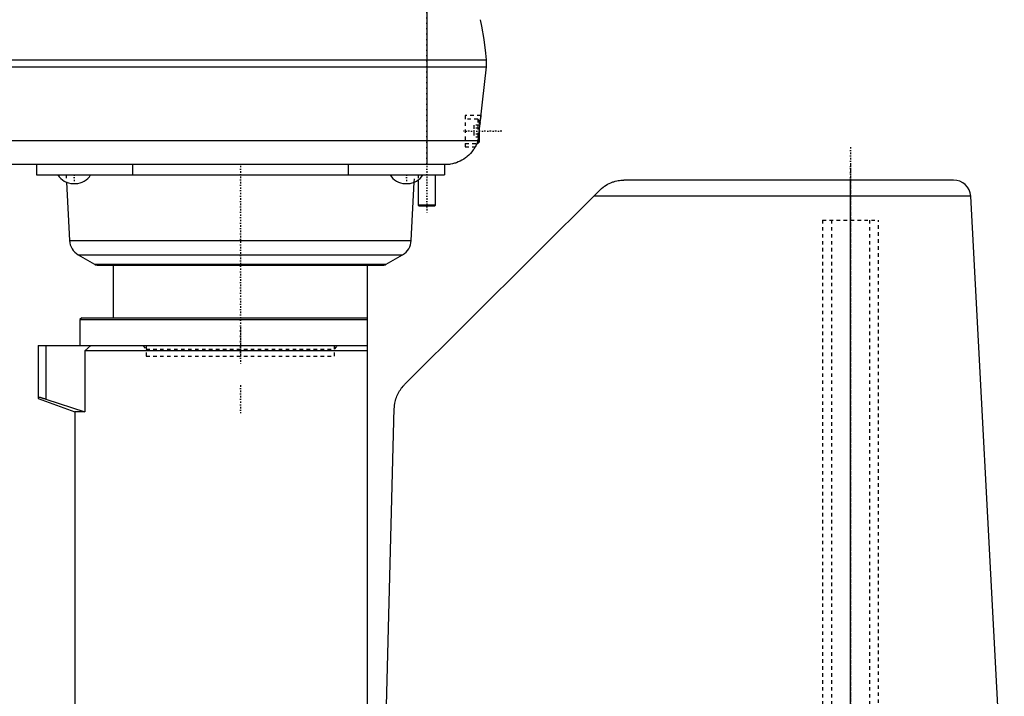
# Model space of a CAD drawing. Extents: x -147 to 398, y -489 to 213.
# Tile 3 of 5: x 112 to 394, y -295 to -101. Entities that reach past the tile are written whole.
import ezdxf

# ---------------------------------------------------------------- set-up
doc = ezdxf.new("R2010")
doc.units = 0
doc.linetypes.add('CENTER', pattern=[1.5, 0.45, -0.5, 0.05, -0.5])
doc.linetypes.add('DASHED', pattern=[2, 1, -1])
for name, color, linetype in [('AM_0', 7, 'CONTINUOUS'), ('AM_3', 7, 'DASHED'), ('AM_7', 7, 'CENTER')]:
    doc.layers.add(name, color=color, linetype=linetype)

msp = doc.modelspace()

# ---------------------------------------------------------------- linework, layer by layer
at = {"layer": 'AM_0', "color": 7, "linetype": 'CONTINUOUS'}
for p, q in [((228.5, -82), (228.5, -142)), ((-77, -112), (245.5, -112)), ((245.5, -112), (245.5, -114)), ((-77, -114), (245.5, -114)), ((245.5, -114), (243.15, -135.2)), ((243.5, -132.04), (243.5, -135.6)), ((-74.65, -135.2), (243.15, -135.2)), ((243.1, -135.35), (243.1, -136)), ((242.85, -136), (243.1, -136)), ((243.1, -136), (243.5, -135.6)), ((235, -142), (-66.5, -142)), ((116.5, -142), (116.5, -145)), ((144.08, -142), (144.08, -145)), ((205.92, -142), (205.92, -145)), ((233.5, -142), (233.5, -145)), ((116.5, -145), (233.5, -145)), ((226, -146.51), (226, -153.7)), ((231, -153.7), (231, -145)), ((379.52, -146.5), (285, -146.5)), ((350, -391.5), (350, -146.5)), ((125.11, -147.14), (126, -163.85)), ((127.01, -147.51), (127.73, -147.51)), ((222.1, -205.2), (278, -149.5)), ((222.27, -147.51), (222.99, -147.51)), ((224, -163.85), (224.89, -147.14)), ((384.5, -151.1), (276.39, -151.1)), ((394.1, -333.55), (384.5, -151.1)), ((226, -153.7), (226.3, -154)), ((231, -153.7), (226, -153.7)), ((230.7, -154), (226.3, -154)), ((230.7, -154), (231, -153.7)), ((126, -163.85), (224, -163.85)), ((128.5, -167.95), (133.15, -170.67)), ((128.5, -167.95), (221.5, -167.95)), ((216.85, -170.67), (221.5, -167.95)), ((133.15, -170.67), (216.85, -170.67)), ((134.15, -170.95), (215.85, -170.95)), ((138.5, -170.95), (138.5, -186)), ((211.5, -194), (211.5, -170.95)), ((129.5, -186), (129, -186.5)), ((129.5, -186), (211.5, -186)), ((129, -186.5), (129, -194)), ((129, -186.5), (211.5, -186.5)), ((117, -194), (117, -209.18)), ((117, -194), (211.5, -194)), ((119.22, -194), (119.22, -209.42)), ((132.16, -194), (130.38, -195.5)), ((211.5, -334.5), (211.5, -194)), ((211.5, -195.5), (130.38, -195.5)), ((130.38, -195.5), (130.38, -213)), ((117, -209.18), (127.5, -213)), ((119.22, -209.42), (130.38, -213)), ((127.5, -213), (127.5, -300)), ((130.38, -213), (127.5, -213)), ((216.02, -333.55), (219.15, -212))]:
    msp.add_line(p, q, dxfattribs=at)
for points in [[(243.75, -100.5, 0), (244.16, -102.39, 0), (244.85, -106.2, 0), (245.33, -110.06, 0), (245.5, -112, 0)], [(243.15, -135.2, 0), (243.13, -135.25, 0), (243.1, -135.36, 0), (243.06, -135.47, 0), (243.04, -135.52, 0), (243.02, -135.58, 0), (242.98, -135.68, 0), (242.94, -135.79, 0), (242.9, -135.89, 0), (242.85, -136, 0), (242.81, -136.1, 0), (242.79, -136.15, 0), (242.76, -136.2, 0), (242.72, -136.3, 0), (242.67, -136.4, 0), (242.62, -136.5, 0), (242.57, -136.6, 0), (242.52, -136.7, 0), (242.49, -136.75, 0), (242.47, -136.8, 0), (242.41, -136.9, 0), (242.36, -137, 0), (242.33, -137.04, 0), (242.31, -137.09, 0), (242.25, -137.19, 0), (242.19, -137.28, 0), (242.16, -137.33, 0), (242.14, -137.38, 0), (242.08, -137.47, 0), (242.02, -137.56, 0), (241.8, -137.88, 0), (241.41, -138.4, 0), (240.99, -138.88, 0), (240.54, -139.33, 0), (240.07, -139.75, 0), (239.83, -139.95, 0), (239.59, -140.14, 0), (239.08, -140.49, 0), (238.56, -140.8, 0), (238.03, -141.08, 0), (237.49, -141.32, 0), (236.95, -141.53, 0), (236.67, -141.62, 0), (236.39, -141.71, 0), (235.84, -141.85, 0), (235.28, -141.96, 0), (235, -142, 0)], [(242.85, -136, 0), (242.83, -136.05, 0), (242.78, -136.15, 0), (242.74, -136.25, 0), (242.72, -136.29, 0), (242.7, -136.34, 0), (242.66, -136.42, 0), (242.62, -136.5, 0), (242.58, -136.58, 0), (242.55, -136.65, 0), (242.51, -136.71, 0), (242.5, -136.74, 0), (242.48, -136.77, 0), (242.46, -136.82, 0), (242.43, -136.87, 0), (242.41, -136.9, 0), (242.39, -136.94, 0), (242.38, -136.96, 0), (242.37, -136.97, 0), (242.37, -136.98, 0), (242.36, -136.99, 0), (242.36, -137, 0), (242.36, -137, 0)], [(278, -149.5, 0), (278.03, -149.47, 0), (278.1, -149.4, 0), (278.16, -149.34, 0), (278.2, -149.31, 0), (278.23, -149.27, 0), (278.3, -149.21, 0), (278.36, -149.15, 0), (278.6, -148.94, 0), (279.02, -148.59, 0), (279.24, -148.43, 0), (279.45, -148.27, 0), (279.89, -147.99, 0), (280.34, -147.73, 0), (280.78, -147.5, 0), (281.21, -147.31, 0), (281.65, -147.13, 0), (281.86, -147.05, 0), (282.08, -146.98, 0), (282.52, -146.85, 0), (282.94, -146.75, 0), (283.34, -146.66, 0), (283.72, -146.6, 0), (284.08, -146.56, 0), (284.24, -146.54, 0), (284.4, -146.53, 0), (284.68, -146.51, 0), (284.82, -146.5, 0), (284.86, -146.5, 0), (284.89, -146.5, 0), (284.91, -146.5, 0), (284.92, -146.5, 0), (284.94, -146.5, 0), (284.95, -146.5, 0), (284.95, -146.5, 0), (284.96, -146.5, 0), (284.96, -146.5, 0), (284.96, -146.5, 0), (284.97, -146.5, 0), (284.98, -146.5, 0), (284.98, -146.5, 0), (284.99, -146.5, 0), (284.99, -146.5, 0), (284.99, -146.5, 0), (284.99, -146.5, 0), (284.99, -146.5, 0), (284.99, -146.5, 0), (284.99, -146.5, 0), (284.99, -146.5, 0), (284.99, -146.5, 0), (284.99, -146.5, 0), (284.99, -146.5, 0), (284.99, -146.5, 0), (284.99, -146.5, 0), (284.99, -146.5, 0), (285, -146.5, 0), (285, -146.5, 0), (285, -146.5, 0), (285, -146.5, 0), (285, -146.5, 0), (285, -146.5, 0), (285, -146.5, 0), (285, -146.5, 0), (285, -146.5, 0), (285, -146.5, 0)], [(219.15, -212, 0), (219.16, -211.79, 0), (219.19, -211.37, 0), (219.24, -210.95, 0), (219.27, -210.74, 0), (219.3, -210.53, 0), (219.39, -210.12, 0), (219.49, -209.71, 0), (219.6, -209.3, 0), (219.74, -208.9, 0), (219.89, -208.51, 0), (219.97, -208.32, 0), (220.06, -208.12, 0), (220.24, -207.74, 0), (220.44, -207.37, 0), (220.66, -207.01, 0), (220.89, -206.66, 0), (221.13, -206.31, 0), (221.26, -206.15, 0), (221.39, -205.98, 0), (221.67, -205.66, 0), (221.95, -205.35, 0), (222.1, -205.2, 0)], [(119.22, -209.42, 0), (119.12, -209.38, 0), (118.92, -209.32, 0), (118.72, -209.26, 0), (118.62, -209.23, 0), (118.53, -209.2, 0), (118.35, -209.14, 0), (118.25, -209.11, 0), (118.22, -209.1, 0), (118.2, -209.1, 0), (118.18, -209.09, 0), (118.17, -209.09, 0), (118.14, -209.08, 0), (118.11, -209.07, 0), (118.08, -209.06, 0), (118.06, -209.05, 0), (118.03, -209.05, 0), (118.01, -209.04, 0), (118, -209.04, 0), (117.97, -209.03, 0), (117.95, -209.02, 0), (117.92, -209.02, 0), (117.89, -209.01, 0), (117.87, -209, 0), (117.86, -209, 0), (117.84, -208.99, 0), (117.82, -208.99, 0), (117.79, -208.98, 0), (117.77, -208.97, 0), (117.74, -208.97, 0), (117.72, -208.96, 0), (117.71, -208.96, 0), (117.69, -208.95, 0), (117.67, -208.95, 0), (117.65, -208.94, 0), (117.64, -208.94, 0), (117.62, -208.94, 0), (117.6, -208.93, 0), (117.58, -208.93, 0), (117.57, -208.92, 0), (117.56, -208.92, 0), (117.54, -208.91, 0), (117.52, -208.91, 0), (117.49, -208.9, 0), (117.47, -208.9, 0), (117.45, -208.89, 0), (117.44, -208.89, 0), (117.43, -208.89, 0), (117.42, -208.89, 0), (117.4, -208.88, 0), (117.38, -208.88, 0), (117.36, -208.87, 0), (117.34, -208.87, 0), (117.33, -208.87, 0), (117.33, -208.87, 0), (117.31, -208.86, 0), (117.29, -208.86, 0), (117.28, -208.85, 0), (117.26, -208.85, 0), (117.25, -208.85, 0), (117.24, -208.85, 0), (117.23, -208.85, 0), (117.22, -208.84, 0), (117.2, -208.84, 0), (117.19, -208.84, 0), (117.18, -208.84, 0), (117.17, -208.83, 0), (117.16, -208.83, 0), (117.15, -208.83, 0), (117.14, -208.83, 0), (117.13, -208.83, 0), (117.12, -208.83, 0), (117.11, -208.83, 0), (117.1, -208.83, 0), (117.1, -208.83, 0), (117.09, -208.83, 0), (117.08, -208.82, 0), (117.08, -208.82, 0), (117.07, -208.82, 0), (117.07, -208.82, 0), (117.06, -208.82, 0), (117.05, -208.82, 0), (117.05, -208.82, 0), (117.05, -208.82, 0), (117.04, -208.82, 0), (117.03, -208.82, 0), (117.03, -208.82, 0), (117.02, -208.83, 0), (117.02, -208.83, 0), (117.02, -208.83, 0), (117.02, -208.83, 0), (117.01, -208.83, 0), (117.01, -208.83, 0), (117.01, -208.83, 0), (117, -208.83, 0), (117, -208.83, 0), (117, -208.84, 0), (117, -208.84, 0), (117, -208.84, 0), (117, -208.84, 0), (117, -208.84, 0)]]:
    msp.add_polyline3d(points, dxfattribs=at)
for centre, radius, start, end in [((127.01, -142.51), 5, 209.8262, 270), ((127.73, -142.51), 5, 270, 330.1059), ((222.27, -142.51), 5, 209.8262, 270), ((222.99, -142.51), 5, 270, 330.1738), ((379.52, -151.5), 5, 4.5883, 90), ((130.99, -163.62), 5, 182.674, 240.072), ((219.01, -163.62), 5, 299.928, 357.326), ((134.18, -168.95), 2, 239.0251, 269.1598), ((215.82, -168.95), 2, 270.8402, 300.9749)]:
    msp.add_arc(centre, radius, start, end, dxfattribs=at)
at = {"layer": 'AM_3', "color": 6, "linetype": 'DASHED'}
for p, q in [((243.95, -128), (239.5, -128)), ((239.5, -128), (239.5, -137)), ((243.1, -129), (239.5, -129)), ((243.5, -129.4), (243.1, -129)), ((243.1, -129), (243.1, -135.35)), ((243.95, -128), (243.15, -135.2)), ((243.5, -129.4), (243.5, -132.04)), ((242, -130.77), (242, -134.23)), ((243.5, -130.77), (242, -130.77)), ((243.5, -131.63), (242, -131.63)), ((243.5, -133.37), (242, -133.37)), ((243.5, -134.23), (242, -134.23)), ((239.5, -136), (242.85, -136)), ((239.5, -137), (242.36, -137)), ((125, -145), (125.11, -147.14)), ((132.07, -145.01), (132.07, -145)), ((224.89, -147.14), (225, -145)), ((226, -145), (226, -146.51)), ((379.5, -146.5), (350, -146.5)), ((379.52, -146.5), (379.5, -146.5)), ((342, -158), (342, -426.5)), ((342, -158), (358, -158)), ((344.5, -158), (344.5, -473)), ((355.5, -473), (355.5, -158)), ((358, -426.5), (358, -158)), ((147, -194), (148, -195)), ((148, -194), (148, -197)), ((202, -195), (203, -194)), ((202, -197), (202, -194)), ((148, -195), (202, -195)), ((148, -197), (202, -197)), ((148, -197), (202, -197))]:
    msp.add_line(p, q, dxfattribs=at)
msp.add_polyline3d([(243.15, -135.2, 0), (243.14, -135.23, 0), (243.13, -135.28, 0), (243.11, -135.32, 0), (243.1, -135.35, 0), (243.09, -135.37, 0), (243.07, -135.42, 0), (243.06, -135.47, 0), (243.04, -135.51, 0), (243.02, -135.56, 0), (243.01, -135.6, 0), (243, -135.63, 0), (242.99, -135.65, 0), (242.97, -135.69, 0), (242.96, -135.73, 0), (242.94, -135.78, 0), (242.93, -135.82, 0), (242.91, -135.86, 0), (242.9, -135.88, 0), (242.89, -135.9, 0), (242.87, -135.94, 0), (242.86, -135.98, 0), (242.85, -136, 0)], dxfattribs=at)
for centre, start, end in [((127.01, -142.51), 270, 274.1554), ((127.73, -142.51), 265.8446, 270), ((222.27, -142.51), 270, 274.1554), ((222.99, -142.51), 265.8446, 270)]:
    msp.add_arc(centre, 5, start, end, dxfattribs=at)
at = {"layer": 'AM_7', "color": 4, "linetype": 'CENTER'}
for p, q in [((228.5, -68), (228.5, -156)), ((250, -132.5), (239, -132.5)), ((350, -137.05), (350, -439.93)), ((175, -142.4), (175, -199.6)), ((350, -142.25), (350, -488.75)), ((127.37, -144.87), (127.37, -147.64)), ((222.63, -144.87), (222.63, -147.64)), ((175, -188.68), (175, -197.15)), ((175, -205.36), (175, -213.36))]:
    msp.add_line(p, q, dxfattribs=at)

doc.saveas('drawing.dxf')
